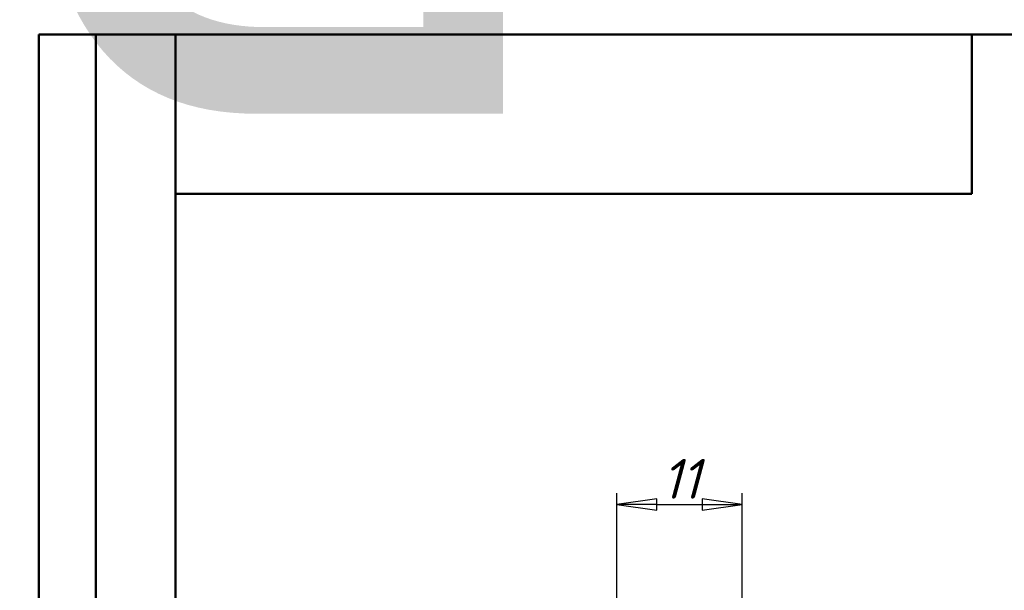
# Model space of a CAD drawing. Header units: millimetres. Extents: x -76 to 425, y -69 to 356.
# Tile 13 of 16: x 6 to 93, y 243 to 293. Entities that reach past the tile are written whole.
import ezdxf
from ezdxf.enums import TextEntityAlignment as Align

# ---------------------------------------------------------------- set-up
doc = ezdxf.new("R2018")
doc.units = ezdxf.units.MM
for name, color, linetype, lineweight in [('Кромка (ГОСТ)', 7, 'Continuous', 50), ('Обозначение (ГОСТ)', 7, 'Continuous', 25), ('Размер (ГОСТ)', 7, 'Continuous', 25), ('Эскизная геометрия (ГОСТ)', 7, 'Continuous', 50)]:
    doc.layers.add(name, color=color, linetype=linetype, lineweight=lineweight)
doc.styles.get("Standard").update_dxf_attribs({"font": 'GOST Common Italic.ttf'})
doc.styles.add('Обычный текст (ГОСТ)', font='GOST Common Italic.ttf')
doc.dimstyles.new('Обычный (ГОСТ)', dxfattribs={"dimtxt": 3.5, "dimasz": 3.5, "dimexe": 1, "dimexo": 0, "dimgap": 0.5, "dimtad": 1, "dimrnd": 1e-08, "dimtxsty": 'Обычный текст (ГОСТ)', "dimblk": 'Filled-1', "dimcen": 0.09, "dimdle": 15, "dimclrd": 256, "dimclre": 256, "dimclrt": 256, "dimazin": 2, "dimtfac": 0.714286, "dimtdec": 3, "dimtmove": 0, "dimatfit": 3, "dimfxl": 1, "dimtolj": 1, "dimlwd": 25, "dimlwe": 25, "dimarcsym": 0})

# ---------------------------------------------------------------- blocks, each defined once
blk = doc.blocks.new('ГОСТ - Доп. графы 2')
at = {"layer": 'Эскизная геометрия (ГОСТ)'}
for p, q in [((-12, 0), (-12, 120)), ((-12, 120), (0, 120)), ((-7, 0), (-7, 120)), ((-12, 60), (0, 60)), ((0, 0), (-12, 0))]:
    blk.add_line(p, q, dxfattribs=at)
at = {"layer": 'Обозначение (ГОСТ)', "lineweight": 30, "width": 0.8, "flags": 17}
for tag, p in [('Первичная_применяемость', (-3.651, 90.027)), ('Справочный_номер', (-3.551, 30.017))]:
    blk.add_attdef(tag, text='', height=3.17, rotation=90, dxfattribs=at).set_placement(p, align=Align.MIDDLE_CENTER)
blk = doc.blocks.new('ГОСТ - Доп. графы 3')
at = {"layer": 'Эскизная геометрия (ГОСТ)'}
for p, q in [((0, 0), (70, 0)), ((70, 0), (70, -14)), ((70, -14), (0, -14))]:
    blk.add_line(p, q, dxfattribs=at)
at = {"layer": 'Обозначение (ГОСТ)', "lineweight": 30, "width": 0.8}
blk.add_attdef('ОБОЗНАЧЕНИЕ', text='', height=5, rotation=180, dxfattribs=at).set_placement((34.942, -6.968), align=Align.MIDDLE_CENTER)
blk = doc.blocks.new('Рамки ГОСТ_ граница 297x210')
at = {"layer": 'Кромка (ГОСТ)'}
for p, q in [((205, 292), (20, 292)), ((20, 292), (20, 5))]:
    blk.add_line(p, q, dxfattribs=at)
blk = doc.blocks.new('Filled-1')
at = {"color": 0}
for p, q in [((0, 0), (-1, 0.143)), ((-1, 0.143), (-1, -0.143)), ((-1, 0), (0, 0)), ((-1, -0.143), (0, 0))]:
    blk.add_line(p, q, dxfattribs=at)
at = {"color": 0, "flags": 128}
blk.add_lwpolyline([(-1, -0.143), (0, 0), (-1, 0.143), (-1, -0.143)], dxfattribs=at)
at = {"color": 0}
blk.add_solid([(-1, -0.143), (0, 0), (-1, 0.143), (-1, -0.143)], dxfattribs=at)
blk = doc.blocks.new('*D9')
at = {"layer": 'Defpoints', "color": 0, "linetype": 'Continuous', "transparency": 16777216}
for p in [(69.805, 250.674), (58.805, 237.351), (69.805, 231.387)]:
    blk.add_point(p, dxfattribs=at)
at = {"layer": 'Размер (ГОСТ)', "linetype": 'Continuous', "lineweight": 25, "transparency": 16777216}
for p, q in [((58.805, 237.351), (58.805, 251.674)), ((69.805, 231.387), (69.805, 251.674)), ((62.305, 250.674), (66.305, 250.674))]:
    blk.add_line(p, q, dxfattribs=at)
at = {"layer": 'Размер (ГОСТ)', "linetype": 'Continuous', "lineweight": 25, "transparency": 16777216, "xscale": 3.5, "yscale": 3.5, "zscale": 3.5, "rotation": 180}
blk.add_blockref('Filled-1', (58.805, 250.674), dxfattribs=at)
at = {"layer": 'Размер (ГОСТ)', "linetype": 'Continuous', "lineweight": 25, "transparency": 16777216, "xscale": 3.5, "yscale": 3.5, "zscale": 3.5}
blk.add_blockref('Filled-1', (69.805, 250.674), dxfattribs=at)
at = {"layer": 'Размер (ГОСТ)', "linetype": 'Continuous', "lineweight": 25, "transparency": 16777216, "insert": (62.764, 254.674), "char_height": 3.5, "attachment_point": 1, "style": 'Обычный текст (ГОСТ)'}
blk.add_mtext('\\A1;11', dxfattribs=at)

msp = doc.modelspace()

# ---------------------------------------------------------------- block references
ref = msp.add_blockref('ГОСТ - Доп. графы 3', (20, 292))
lines = msp.add_mtext('\\W0.8000;P04', dxfattribs={"layer": 'Обозначение (ГОСТ)', "insert": (54.9421, 285.0324), "char_height": 70.124838, "attachment_point": 1, "rotation": 180})
ref.add_attrib('ОБОЗНАЧЕНИЕ', '', (54.9421, 285.0324)).embed_mtext(lines)
for name, p in [('Рамки ГОСТ_ граница 297x210', (0, 0)), ('ГОСТ - Доп. графы 2', (20, 172))]:
    msp.add_blockref(name, p)

# ---------------------------------------------------------------- dimensions: what is measured, and where the dimension line sits
at = {"layer": 'Размер (ГОСТ)', "linetype": 'Continuous', "lineweight": 25}
dim = msp.add_linear_dim(base=(69.8049, 250.6738), p1=(58.8049, 237.3513), p2=(69.8049, 231.3865), angle=180, dimstyle='Обычный (ГОСТ)', override={"dimgap": 0.5, "dimdec": 2, "dimtol": 0, "dimlim": 0, "dimtp": 0, "dimtm": 0, "dimtdec": 3, "dimtofl": 0, "dimatfit": 1}, dxfattribs=at)
dim.commit()
dim.dimension.update_dxf_attribs({"geometry": '*D9', "text_midpoint": (64.3049, 250.6738), "dimtype": 160})

doc.saveas('drawing.dxf')
